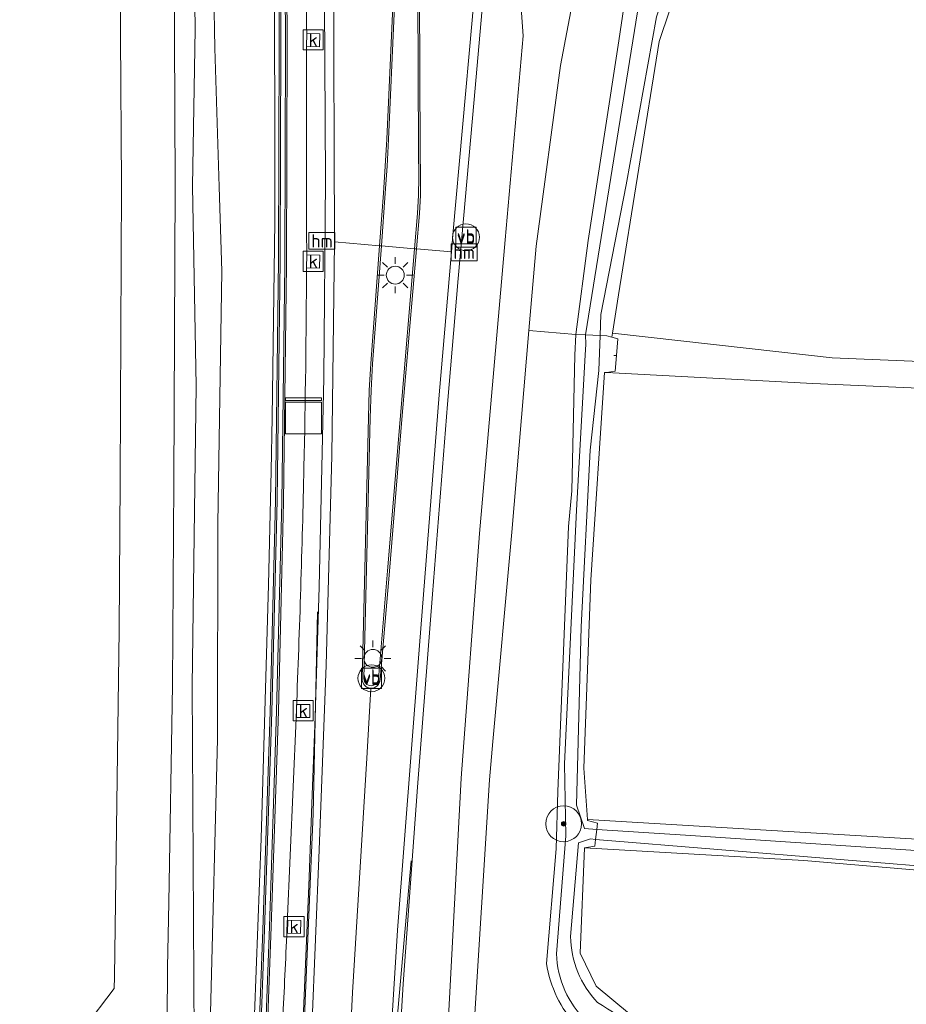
# Model space of a CAD drawing. Extents: x 168026 to 168874, y 448609 to 449769.
# Tile 27 of 39: x 168216 to 168315, y 449349 to 449459. Entities that reach past the tile are written whole.
import ezdxf
from ezdxf.enums import TextEntityAlignment as Align

# ---------------------------------------------------------------- set-up
doc = ezdxf.new("R2010")
doc.units = 0
doc.layers.get('0').update_dxf_attribs({"color": 252, "lineweight": 5})
for name, color, linetype, lineweight in [('B-WE-BV-GELEIDECONSTRUCTIE-G', 252, 'Continuous', 5), ('B-WE-BV-GELEIDECONSTRUCTIE-GV', 252, 'Continuous', 5), ('B-WE-GK-BESCHOEIING-G', 252, 'GK-BESCHOEIING', 5), ('B-WE-GR-BEPLANTING_CULTUUR_BOSPLANTSOEN-GV', 252, 'Continuous', 5), ('B-WE-GR-GROENVOORZIENING-GV', 252, 'Continuous', 5), ('B-WE-IE-MEUBILAIR_WEGMEUBILAIR-S', 252, 'Continuous', 5), ('B-WE-IE-TERREINAFSCHEIDING_KUNSTMATIG_MUUR-GV', 252, 'Continuous', 5), ('B-WE-KL-ET_LS_OV_LICHTMAST-S', 252, 'Continuous', 5), ('B-WE-OG-TERREIN_CULTUURSCHEIDING-GV', 252, 'Continuous', 5), ('B-WE-OG-TERREIN_ERF-GV', 252, 'Continuous', 5), ('B-WE-OG-WATER_SLOOT-GV', 252, 'Continuous', 5), ('B-WE-RI-GWA_KOLK-S', 252, 'Continuous', 5), ('B-WE-VH-VERHARDING_GESLOTEN-GV', 252, 'Continuous', 5), ('B-WE-VH-VERHARDING_OPEN-GV', 252, 'Continuous', 5), ('B-WE-VW-HECTOMETRERING-S', 252, 'Continuous', 5), ('B-WE-VW-VERKEERSTEKEN_BORD-S', 252, 'Continuous', 5), ('B-WE-VW-VERKEERSTEKEN_DRAAGCONSTRUCTIE-S', 252, 'Continuous', 5), ('vervallen-WE-GR-BOOM-S', 252, 'Continuous', 5), ('vervallen-WE-GR-BOUWLAND-GV', 252, 'Continuous', 5), ('vervallen-WE-GR-GROENVOORZIENING-GV', 252, 'Continuous', 5), ('vervallen-WE-KW-KUNSTWERK_DUIKER-G', 252, 'Continuous', 5), ('vervallen-WE-OG-TERREIN_CULTUURSCHEIDING-GV', 252, 'Continuous', 5), ('vervallen-WE-OG-WATER_SLOOT-GV', 252, 'Continuous', 5)]:
    doc.layers.add(name, color=color, linetype=linetype, lineweight=lineweight)
doc.styles.add('NLCS-ISO', font='NLCS-ISO.ttf')
doc.linetypes.add('GK-BESCHOEIING', pattern='A,30,-5,[1,NLCS.SHX,S=1,R=0,X=0,Y=0],-5', length=40)

# ---------------------------------------------------------------- blocks, each defined once
blk = doc.blocks.new('SIE-WEG_VERKEERSBORD-SO')
at = {"color": 0, "linetype": 'ByBlock', "lineweight": 18}
blk.add_lwpolyline([(-1.125, -1.125), (1.125, -1.125), (1.125, 1.125), (-1.125, 1.125)], close=True, dxfattribs=at)
at = {"color": 0, "linetype": 'ByBlock', "lineweight": 18, "style": 'NLCS-ISO'}
blk.add_text('vb', height=1.5, dxfattribs=at).set_placement((0, 0), align=Align.MIDDLE_CENTER)
blk = doc.blocks.new('SKL-DATA_KAST-SO')
at = {"color": 0, "linetype": 'ByBlock', "lineweight": 18}
for points in [[(-2, 2), (2, 2), (2, 1.68), (-2, 1.68)], [(-2, 1.52), (2, 1.52), (2, -2), (-2, -2)]]:
    blk.add_lwpolyline(points, close=True, dxfattribs=at)
blk = doc.blocks.new('SKL-ET_OV_LICHTMAST-SO')
at = {"color": 0, "linetype": 'ByBlock', "lineweight": 18}
for points in [[(-1.41, 1.41), (-0.88, 0.88)], [(0, 2), (0, 1.25)], [(0.88, 0.88), (1.41, 1.41)], [(-1.25, 0), (-2, 0)], [(2, 0), (1.25, 0)], [(-1.41, -1.41), (-0.88, -0.88)], [(0.88, -0.88), (1.41, -1.41)], [(0, -1.25), (0, -2)]]:
    blk.add_lwpolyline(points, dxfattribs=at)
blk.add_circle((0, 0), 1, dxfattribs=at)
blk = doc.blocks.new('SIE-WEG_PAAL_HECTOMETERPAAL-SO')
at = {"color": 0, "linetype": 'ByBlock', "lineweight": 18}
blk.add_lwpolyline([(-1.44375, -0.94375), (1.44375, -0.94375), (1.44375, 0.94375), (-1.44375, 0.94375)], close=True, dxfattribs=at)
at = {"color": 0, "linetype": 'ByBlock', "lineweight": 18, "style": 'NLCS-ISO'}
blk.add_text('hm', height=1.5, dxfattribs=at).set_placement((0, 0), align=Align.MIDDLE_CENTER)
blk = doc.blocks.new('SIE-WEG_PAAL_VERKEERSBORD-SO')
at = {"color": 0, "linetype": 'ByBlock', "lineweight": 18}
blk.add_circle((0, 0), 1.5, dxfattribs=at)
at = {"color": 0, "linetype": 'ByBlock', "lineweight": 18, "style": 'NLCS-ISO'}
blk.add_text('vb', height=1.5, dxfattribs=at).set_placement((0, 0.13), align=Align.MIDDLE_CENTER)
blk = doc.blocks.new('SRI-KOLK-SO')
at = {"color": 0, "linetype": 'ByBlock', "lineweight": 18}
blk.add_lwpolyline([(-1.125, -1.125), (1.125, -1.125), (1.125, 1.125), (-1.125, 1.125)], close=True, dxfattribs=at)
at = {"color": 0, "linetype": 'ByBlock', "lineweight": 18, "style": 'NLCS-ISO'}
blk.add_text('k', height=1.5, dxfattribs=at).set_placement((0, 0), align=Align.MIDDLE_CENTER)
blk = doc.blocks.new('SGR-BOOM_01-SO')
at = {"linetype": 'ByBlock', "lineweight": 18}
h = blk.add_hatch(color=0, dxfattribs=at)
h.dxf.hatch_style = 1
edge = h.paths.add_edge_path()
edge.add_arc((0, 0), 0.25, 0, 360)
at = {"color": 0, "linetype": 'ByBlock', "lineweight": 18}
for radius in [2, 0.25]:
    blk.add_circle((0, 0), radius, dxfattribs=at)

msp = doc.modelspace()

# ---------------------------------------------------------------- linework, layer by layer
at = {"layer": 'B-WE-BV-GELEIDECONSTRUCTIE-G', "flags": 128}
for points in [[(168244.66, 449283.707), (168246.073, 449303.803), (168246.685, 449315.683), (168246.772, 449317.602), (168246.883, 449320.051), (168247.159, 449326.15), (168247.271, 449328.621), (168247.356, 449330.497), (168248.347, 449353.075), (168249.096, 449370.458), (168249.545, 449392.938)], [(168254.555, 449251.719), (168254.905, 449275.356), (168255.824, 449296.674), (168256.749, 449315.284), (168256.831, 449317.159), (168256.94, 449319.634), (168257.209, 449325.739), (168257.318, 449328.235), (168257.4, 449330.092), (168258.377, 449347.207), (168260.008, 449365.199)]]:
    msp.add_lwpolyline(points, dxfattribs=at)
at = {"layer": 'B-WE-BV-GELEIDECONSTRUCTIE-GV', "flags": 128}
msp.add_lwpolyline([(168265.504, 449533.385), (168265.304, 449533.397), (168265.022, 449529.249), (168263.392, 449508.323), (168260.987, 449477.443), (168260.75, 449473.94), (168260.691, 449470.414), (168260.806, 449444.347), (168260.828, 449441.335), (168260.821, 449439.349), (168260.713, 449437.33), (168260.377, 449433.395), (168260.577, 449433.379), (168260.912, 449437.313), (168261.021, 449439.343), (168261.028, 449441.334), (168261.006, 449444.348), (168260.891, 449470.411), (168260.95, 449473.932), (168261.187, 449477.429), (168263.591, 449508.307), (168265.221, 449529.233)], close=True, dxfattribs=at)
for points in [[(168258.545, 449489.377), (168258.533, 449488.103), (168258.46, 449482.651), (168258.366, 449476.739), (168258.01, 449462.181), (168257.912, 449459.611), (168257.278, 449445.584), (168257.109, 449442.589), (168256.911, 449439.594), (168256.476, 449433.726), (168256.675, 449433.709), (168257.111, 449439.581), (168257.309, 449442.577), (168257.478, 449445.573), (168258.112, 449459.602), (168258.566, 449476.734), (168258.66, 449482.648)], [(168254.732, 449385.484), (168255.427, 449414.569), (168255.522, 449417.582), (168255.702, 449420.578), (168256.675, 449433.709), (168256.476, 449433.726), (168255.502, 449420.59), (168255.322, 449417.591), (168255.227, 449414.574), (168254.532, 449385.489)], [(168260.577, 449433.379), (168260.377, 449433.395), (168258.757, 449414.373), (168257.362, 449397.495), (168256.348, 449385.484)], [(168256.541, 449385.389), (168257.561, 449397.478), (168258.956, 449414.356), (168260.577, 449433.379)]]:
    msp.add_lwpolyline(points, dxfattribs=at)
at = {"layer": 'B-WE-BV-GELEIDECONSTRUCTIE-GV'}
for points in [[(168254.532, 449385.489, 0.4136193), (168255.486, 449384.434)], [(168256.348, 449385.484, -0.950495), (168254.732, 449385.484)], [(168255.486, 449384.434, 0.4148887), (168256.541, 449385.389)]]:
    msp.add_lwpolyline(points, format="xyb", dxfattribs=at)
at = {"layer": 'B-WE-GK-BESCHOEIING-G', "flags": 128}
for points in [[(168226.893, 449500), (168227.32, 449490.2), (168227.63, 449473.68), (168227.64, 449457.14), (168227.74, 449440.51), (168227.58, 449407.53), (168227.47, 449390.95), (168226.96, 449352.29), (168226.93, 449350.99), (168220.17, 449342.09), (168190.7, 449343.43), (168158.7, 449344.92)], [(168233.627, 449457.145), (168233.6, 449472.997)], [(168233.721, 449440.42), (168233.627, 449457.145)], [(168233.57, 449407.336), (168233.721, 449440.42)], [(168233.426, 449384.779), (168233.57, 449407.336)], [(168233.005, 449360.58), (168233.426, 449384.779)], [(168232.879, 449353.33), (168233.005, 449360.58)], [(168232.802, 449341.542), (168232.879, 449353.33)]]:
    msp.add_lwpolyline(points, dxfattribs=at)
at = {"layer": 'B-WE-GR-BEPLANTING_CULTUUR_BOSPLANTSOEN-GV', "flags": 128}
for points in [[(168237.478, 449492.754), (168238.127, 449455.721), (168238.606, 449440.302), (168238.899, 449430.887), (168238.468, 449402.76), (168238.415, 449378.766), (168237.92, 449358.412), (168237.29, 449333.818)], [(168242.555, 449348.103), (168243.279, 449367.685), (168244.112, 449395.936), (168244.398, 449408.651), (168244.503, 449414.578), (168244.816, 449436.429), (168244.819, 449436.704), (168244.827, 449443.996), (168244.769, 449461.517)]]:
    msp.add_lwpolyline(points, dxfattribs=at)
at = {"layer": 'B-WE-GR-GROENVOORZIENING-GV', "flags": 128}
for points in [[(168281.953, 449595.851), (168281.367, 449589.803), (168281.347, 449589.593), (168281.318, 449589.296), (168281.285, 449588.959), (168281.084, 449586.88), (168281.042, 449586.452), (168280.332, 449579.127), (168279.078, 449567.911), (168277.337, 449556.839), (168275.627, 449547.246), (168274.032, 449537.21), (168273.712, 449535.197), (168273.447, 449532.935), (168272.18, 449522.13), (168269.603, 449491.753), (168268.35, 449477.136), (168266.781, 449458.839), (168264.636, 449434.934), (168264.476, 449433.048), (168263.126, 449417.115), (168260.77, 449387.309), (168258.472, 449357.487), (168256.998, 449333.597)], [(168292.398, 449584.357), (168287.726, 449582.31), (168282.702, 449554.026), (168278.843, 449532.389), (168276.378, 449502.072), (168274.281, 449476.353), (168274.816, 449474.522), (168274.091, 449470.412), (168272.003, 449463.327), (168272.454, 449457.123), (168270.459, 449434.369), (168267.595, 449401.68), (168265.567, 449374.433), (168263.227, 449330.273), (168265.114, 449329.107), (168267.196, 449328.53), (168277.605, 449328.02), (168277.669, 449329.47), (168267.845, 449329.999), (168266.27, 449330.717), (168266.024, 449331.552), (168268.715, 449374.239), (168269.096, 449378.482)], [(168258.605, 449343.411), (168259.104, 449351.494), (168260.702, 449373.408), (168262.375, 449394.929), (168264.048, 449416.084), (168265.229, 449430.086), (168266.993, 449450.017), (168268.187, 449463.526), (168270.154, 449486.47), (168272.227, 449510.849), (168273.289, 449523.002), (168274.288, 449531.519), (168274.703, 449535.06), (168274.994, 449536.895), (168276.687, 449536.717), (168277.382, 449541.137), (168279.18, 449550.847)], [(168248.515, 449533.341), (168246.627, 449533.469), (168246.486, 449530.609), (168246.094, 449506.006), (168246.029, 449480.615), (168246.178, 449456.443), (168246.101, 449431.625), (168245.783, 449405.161), (168245.212, 449381.89), (168244.404, 449357.873), (168243.359, 449329.791), (168244.773, 449329.75)], [(168244.773, 449329.75), (168246.093, 449329.695), (168246.139, 449330.618), (168246.873, 449330.589), (168248.006, 449348.452), (168248.581, 449362.407), (168248.987, 449372.568), (168249.309, 449381.303), (168249.748, 449395.711), (168250.265, 449419.005), (168250.441, 449441.049), (168250.355, 449460.843), (168250.28, 449487.245), (168250.381, 449498.949), (168250.688, 449524.89), (168250.849, 449531.216), (168250.915, 449533.177), (168248.515, 449533.341)], [(168251.909, 449533.11), (168250.915, 449533.177), (168250.849, 449531.216), (168250.688, 449524.89), (168250.381, 449498.949), (168250.28, 449487.245), (168250.355, 449460.843), (168250.441, 449441.049), (168250.265, 449419.005), (168249.748, 449395.711), (168249.309, 449381.303), (168248.987, 449372.568), (168248.581, 449362.407), (168248.006, 449348.452), (168246.873, 449330.589), (168246.822, 449328.645), (168247.271, 449328.621), (168247.43, 449328.613), (168247.324, 449326.143)], [(168248.928, 449346.537), (168249.747, 449366.419), (168250.131, 449376.216), (168250.509, 449387.003), (168251.149, 449410.305), (168251.468, 449434.15), (168251.47, 449434.291), (168251.337, 449465.004), (168251.277, 449488.542), (168251.558, 449516.656)], [(168257.912, 449459.611), (168257.278, 449445.584), (168257.109, 449442.589), (168256.911, 449439.594), (168256.476, 449433.726), (168256.675, 449433.709), (168260.377, 449433.395), (168260.577, 449433.379), (168260.912, 449437.313), (168261.021, 449439.343), (168261.028, 449441.334), (168261.006, 449444.348), (168260.891, 449470.411)], [(168268.187, 449463.526), (168266.993, 449450.017), (168265.229, 449430.086), (168264.048, 449416.084), (168262.375, 449394.929), (168260.702, 449373.408), (168259.104, 449351.494), (168258.605, 449343.411)], [(168263.227, 449330.273), (168265.567, 449374.433), (168267.595, 449401.68), (168270.459, 449434.369), (168272.454, 449457.123), (168272.003, 449463.327)], [(168248.36, 449457.371), (168249.81, 449457.342), (168249.781, 449455.893), (168248.331, 449455.922), (168248.334, 449446.83)], [(168248.334, 449446.83), (168248.331, 449455.922), (168248.36, 449457.371)], [(168256.476, 449433.726), (168255.502, 449420.59), (168255.322, 449417.591), (168255.227, 449414.574), (168254.532, 449385.489)], [(168256.541, 449385.389), (168257.561, 449397.478), (168258.956, 449414.356), (168260.577, 449433.379), (168260.377, 449433.395), (168256.675, 449433.709), (168256.476, 449433.726)], [(168248.368, 449432.695), (168249.817, 449432.671), (168249.793, 449431.221), (168248.343, 449431.245)], [(168248.343, 449431.245), (168248.368, 449432.695)], [(168247.216, 449382.114), (168247.174, 449381.101), (168246.19, 449358.149)], [(168246.19, 449358.149), (168247.174, 449381.101), (168247.216, 449382.114)], [(168269.096, 449378.482), (168268.715, 449374.239), (168266.024, 449331.552), (168266.27, 449330.717), (168267.845, 449329.999), (168277.669, 449329.47), (168277.741, 449331.018)]]:
    msp.add_lwpolyline(points, dxfattribs=at)
at = {"layer": 'B-WE-GR-GROENVOORZIENING-GV'}
for points in [[(168248.299, 449468.439, 0.0031622), (168248.36, 449457.371)], [(168248.36, 449457.371, -0.0031622), (168248.299, 449468.439)], [(168248.334, 449446.83, 0.0026885), (168248.368, 449432.695)], [(168248.368, 449432.695, -0.0026885), (168248.334, 449446.83)], [(168248.343, 449431.245, -0.0041927), (168248.056, 449409.064)], [(168248.056, 449409.064, 0.0041927), (168248.343, 449431.245)], [(168248.056, 449409.064, -0.004453), (168247.216, 449382.114)], [(168247.216, 449382.114, 0.004453), (168248.056, 449409.064)], [(168254.532, 449385.489, 0.4136193), (168255.486, 449384.434)], [(168255.486, 449384.434, 0.4148887), (168256.541, 449385.389)], [(168246.19, 449358.149, -0.0017755), (168245.72, 449348.033)], [(168245.72, 449348.033, 0.0017755), (168246.19, 449358.149)]]:
    msp.add_lwpolyline(points, format="xyb", dxfattribs=at)
at = {"layer": 'B-WE-GR-GROENVOORZIENING-GV', "flags": 128}
for points in [[(168248.692, 449382.625), (168248.692, 449381.175), (168247.242, 449381.175), (168247.242, 449382.625)], [(168247.693, 449358.555), (168247.657, 449357.105), (168246.207, 449357.141), (168246.243, 449358.591)]]:
    msp.add_lwpolyline(points, close=True, dxfattribs=at)
at = {"layer": 'B-WE-IE-TERREINAFSCHEIDING_KUNSTMATIG_MUUR-GV', "flags": 128}
for points in [[(168254.236, 449597.068), (168253.608, 449591.004), (168253.591, 449590.839), (168253.561, 449590.546), (168253.527, 449590.232), (168253.311, 449588.133), (168253.266, 449587.706), (168252.845, 449583.636), (168250.49, 449583.682), (168250.504, 449583.83), (168249.606, 449583.967), (168249.426, 449582.28), (168246.862, 449556.112), (168245.59, 449530.365), (168245.191, 449505.894), (168245.166, 449481.077), (168245.294, 449456.528), (168245.213, 449432.137), (168244.887, 449405.355), (168244.277, 449381.805), (168243.471, 449357.528), (168242.406, 449328.771)], [(168243.359, 449329.791), (168244.404, 449357.873), (168245.212, 449381.89), (168245.783, 449405.161), (168246.101, 449431.625), (168246.178, 449456.443), (168246.029, 449480.615)]]:
    msp.add_lwpolyline(points, dxfattribs=at)
for points in [[(168247.541, 449555.916), (168246.297, 449530.615), (168245.905, 449506.008), (168245.84, 449480.615), (168245.989, 449456.443), (168245.912, 449431.626), (168245.594, 449405.163), (168245.012, 449381.897), (168244.204, 449357.88), (168243.126, 449328.917), (168242.611, 449328.912), (168243.671, 449357.521), (168244.477, 449381.798), (168245.087, 449405.351), (168245.413, 449432.135), (168245.494, 449456.528), (168245.366, 449481.077), (168245.391, 449505.892), (168245.79, 449530.358), (168247.062, 449556.097), (168249.625, 449582.261), (168249.79, 449583.803), (168250.304, 449583.724)], [(168249.79, 449583.803), (168249.625, 449582.261), (168247.062, 449556.097), (168245.79, 449530.358), (168245.391, 449505.892), (168245.366, 449481.077), (168245.494, 449456.528), (168245.413, 449432.135), (168245.087, 449405.351), (168244.477, 449381.798), (168243.671, 449357.521), (168242.611, 449328.912), (168243.126, 449328.917), (168244.204, 449357.88), (168245.012, 449381.897), (168245.594, 449405.163), (168245.912, 449431.626), (168245.989, 449456.443), (168245.84, 449480.615), (168245.905, 449506.008), (168246.297, 449530.615), (168247.541, 449555.916), (168250.304, 449583.724)]]:
    msp.add_lwpolyline(points, close=True, dxfattribs=at)
at = {"layer": 'B-WE-OG-TERREIN_CULTUURSCHEIDING-GV', "flags": 128}
for points in [[(168237.29, 449333.818), (168237.92, 449358.412), (168238.415, 449378.766), (168238.468, 449402.76), (168238.899, 449430.887), (168238.606, 449440.302), (168238.127, 449455.721), (168237.478, 449492.754), (168237.569, 449522.05), (168237.775, 449530.618), (168238.223, 449549.256), (168239.798, 449573.11), (168241.439, 449587.429), (168235.582, 449585.153), (168232.492, 449580.563), (168232.577, 449572.724), (168232.725, 449563.621), (168233.704, 449536.92)], [(168233.704, 449536.92), (168234.254, 449529.901), (168234.843, 449508.455), (168236.061, 449484.975), (168235.679, 449476.962), (168235.939, 449457.843), (168235.66, 449440.348), (168236.05, 449418.109), (168235.616, 449384.684), (168235.817, 449345.494)], [(168242.406, 449328.771), (168243.471, 449357.528), (168244.277, 449381.805), (168244.887, 449405.355), (168245.213, 449432.137), (168245.294, 449456.528), (168245.166, 449481.077)], [(168244.769, 449461.517), (168244.827, 449443.996), (168244.819, 449436.704), (168244.816, 449436.429), (168244.503, 449414.578), (168244.398, 449408.651), (168244.112, 449395.936), (168243.279, 449367.685), (168242.555, 449348.103)]]:
    msp.add_lwpolyline(points, dxfattribs=at)
at = {"layer": 'B-WE-OG-TERREIN_ERF-GV', "flags": 128}
msp.add_lwpolyline([(168026.115, 449351.089), (168037.48, 449350.57), (168075.97, 449348.77), (168094.45, 449347.88), (168112.95, 449347.03), (168131.54, 449346.15), (168150.22, 449345.3), (168158.7, 449344.92), (168190.7, 449343.43), (168220.17, 449342.09), (168226.93, 449350.99), (168226.96, 449352.29), (168227.47, 449390.95), (168227.58, 449407.53), (168227.74, 449440.51), (168227.64, 449457.14), (168227.63, 449473.68), (168227.32, 449490.2), (168226.893, 449500), (168225.87, 449523.25), (168224.01, 449556.63), (168223.24, 449569.66)], dxfattribs=at)
at = {"layer": 'B-WE-OG-WATER_SLOOT-GV', "flags": 128}
for points in [[(168232.802, 449341.542), (168232.879, 449353.33), (168233.005, 449360.58), (168233.426, 449384.779), (168233.57, 449407.336), (168233.721, 449440.42), (168233.627, 449457.145), (168233.6, 449472.997), (168233.278, 449490.353), (168232.473, 449509.157), (168231.288, 449534.365), (168230.978, 449539.941), (168229.677, 449561.653), (168229.735, 449562.591), (168230.391, 449573.236), (168230.821, 449579.911), (168230.847, 449580.317), (168230.721, 449580.363), (168230.724, 449580.891), (168230.725, 449581.099), (168229.219, 449581.168), (168229.152, 449581.171), (168222.729, 449581.496), (168209.851, 449582.147)], [(168223.24, 449569.66), (168224.01, 449556.63), (168225.87, 449523.25), (168226.893, 449500), (168227.32, 449490.2), (168227.63, 449473.68), (168227.64, 449457.14), (168227.74, 449440.51), (168227.58, 449407.53), (168227.47, 449390.95), (168226.96, 449352.29), (168226.93, 449350.99), (168220.17, 449342.09), (168190.7, 449343.43), (168158.7, 449344.92), (168150.22, 449345.3), (168131.54, 449346.15), (168112.95, 449347.03), (168094.45, 449347.88), (168075.97, 449348.77), (168037.48, 449350.57), (168026.115, 449351.089)], [(168235.817, 449345.494), (168235.616, 449384.684), (168236.05, 449418.109), (168235.66, 449440.348), (168235.939, 449457.843), (168235.679, 449476.962)], [(168233.6, 449472.997), (168233.627, 449457.145)], [(168233.627, 449457.145), (168233.721, 449440.42), (168233.57, 449407.336), (168233.426, 449384.779), (168233.005, 449360.58), (168232.879, 449353.33), (168232.802, 449341.542), (168231.269, 449338.969), (168229.193, 449336.884), (168226.719, 449335.291), (168220.012, 449335.561), (168196.213, 449336.439), (168182.22, 449337.155), (168182.179, 449336.286), (168205.396, 449335.288), (168228.436, 449334.029)]]:
    msp.add_lwpolyline(points, dxfattribs=at)
at = {"layer": 'B-WE-VH-VERHARDING_GESLOTEN-GV', "flags": 128}
for points in [[(168251.558, 449516.656), (168251.277, 449488.542), (168251.337, 449465.004), (168251.47, 449434.291), (168251.468, 449434.15), (168256.476, 449433.726), (168256.911, 449439.594), (168257.109, 449442.589), (168257.278, 449445.584), (168257.912, 449459.611), (168258.01, 449462.181), (168258.366, 449476.739), (168258.46, 449482.651), (168258.533, 449488.103), (168254.691, 449488.084), (168255.259, 449523.656), (168255.56, 449533.949), (168251.943, 449534.154), (168251.909, 449533.11)], [(168254.532, 449385.489), (168255.227, 449414.574), (168255.322, 449417.591), (168255.502, 449420.59), (168256.476, 449433.726), (168251.468, 449434.15), (168251.149, 449410.305), (168250.509, 449387.003), (168250.131, 449376.216), (168249.747, 449366.419), (168248.928, 449346.537), (168248.404, 449333.955), (168252.643, 449333.778), (168253.449, 449350.538), (168255.054, 449376.642), (168255.486, 449384.434)], [(168256.998, 449333.597), (168258.472, 449357.487), (168260.77, 449387.309), (168263.126, 449417.115), (168264.476, 449433.048), (168260.577, 449433.379), (168258.956, 449414.356), (168257.561, 449397.478), (168256.541, 449385.389)], [(168255.486, 449384.434), (168255.054, 449376.642), (168253.449, 449350.538), (168252.643, 449333.778), (168256.998, 449333.597)]]:
    msp.add_lwpolyline(points, dxfattribs=at)
msp.add_lwpolyline([(168260.577, 449433.379), (168264.476, 449433.048), (168264.636, 449434.934), (168266.781, 449458.839), (168268.35, 449477.136), (168264.633, 449477.386), (168269.488, 449533.159), (168265.504, 449533.385), (168265.221, 449529.233), (168263.591, 449508.307), (168261.187, 449477.429), (168260.95, 449473.932), (168260.891, 449470.411), (168261.006, 449444.348), (168261.028, 449441.334), (168261.021, 449439.343), (168260.912, 449437.313)], close=True, dxfattribs=at)
at = {"layer": 'B-WE-VH-VERHARDING_GESLOTEN-GV'}
for points in [[(168255.486, 449384.434, -0.4136193), (168254.532, 449385.489)], [(168256.541, 449385.389, -0.4148887), (168255.486, 449384.434)]]:
    msp.add_lwpolyline(points, format="xyb", dxfattribs=at)
at = {"layer": 'B-WE-VH-VERHARDING_OPEN-GV', "flags": 128}
for points in [[(168248.36, 449457.371), (168248.331, 449455.922), (168249.781, 449455.893), (168249.81, 449457.342)], [(168248.343, 449431.245), (168249.793, 449431.221), (168249.817, 449432.671), (168248.368, 449432.695)], [(168247.242, 449381.175), (168248.692, 449381.175), (168248.692, 449382.625), (168247.242, 449382.625)], [(168246.207, 449357.141), (168247.657, 449357.105), (168247.693, 449358.555), (168246.243, 449358.591)]]:
    msp.add_lwpolyline(points, close=True, dxfattribs=at)
at = {"layer": 'vervallen-WE-GR-BOUWLAND-GV', "flags": 128}
for points in [[(168288.78, 449460.019), (168287.601, 449456.464), (168283.091, 449428.272), (168282.407, 449423.995), (168297.633, 449422.278), (168306.869, 449421.237), (168326.425, 449420.404), (168367.058, 449418.672), (168485.765, 449412.877), (168486.175, 449417.896), (168487.716, 449418.217), (168488.034, 449422.583), (168486.571, 449422.731), (168490.089, 449465.791), (168392.642, 449470.197), (168379.168, 449471.438)], [(168505.728, 449409.503), (168304.72, 449418.39), (168281.734, 449419.613), (168281.535, 449419.588), (168279.992, 449396.508), (168279.214, 449375.516), (168279.625, 449369.827), (168405.233, 449362.296)], [(168331.643, 449362.859), (168303.717, 449365.259), (168279.302, 449366.671), (168278.794, 449354.933), (168280.575, 449351.244), (168288.248, 449344.894)]]:
    msp.add_lwpolyline(points, dxfattribs=at)
at = {"layer": 'vervallen-WE-GR-GROENVOORZIENING-GV', "flags": 128}
for points in [[(168269.096, 449378.482), (168271.194, 449401.825), (168273.1, 449424.282), (168273.896, 449433.66), (168276.633, 449453.816), (168280.478, 449474.149), (168283.371, 449504.699), (168286.731, 449529.899), (168286.964, 449531.643), (168296.294, 449585.736)], [(168273.1, 449424.282), (168271.194, 449401.825), (168269.096, 449378.482)], [(168275.049, 449353.778), (168276.128, 449366.537), (168276.326, 449372.936), (168277.515, 449402.432), (168277.892, 449406.407), (168278.228, 449421.537), (168278.329, 449423.838), (168273.1, 449424.282)]]:
    msp.add_lwpolyline(points, dxfattribs=at)
at = {"layer": 'vervallen-WE-GR-GROENVOORZIENING-GV'}
msp.add_lwpolyline([(168278.438, 449346.802, -0.1512031), (168275.049, 449353.778)], format="xyb", dxfattribs=at)
at = {"layer": 'vervallen-WE-KW-KUNSTWERK_DUIKER-G', "flags": 128}
msp.add_lwpolyline([(168282.847, 449421.487), (168282.561, 449421.505)], dxfattribs=at)
at = {"layer": 'vervallen-WE-OG-TERREIN_CULTUURSCHEIDING-GV', "flags": 128}
msp.add_lwpolyline([(168278.329, 449423.838), (168279.681, 449434.295), (168283.109, 449456.541), (168286.049, 449476.325), (168288.66, 449506.531), (168291.198, 449529.752), (168286.731, 449529.899), (168283.371, 449504.699), (168280.478, 449474.149), (168276.633, 449453.816), (168273.896, 449433.66), (168273.1, 449424.282)], close=True, dxfattribs=at)
at = {"layer": 'vervallen-WE-OG-WATER_SLOOT-GV', "flags": 128}
for points in [[(168291.198, 449529.752), (168288.66, 449506.531), (168286.049, 449476.325), (168283.109, 449456.541), (168279.681, 449434.295), (168278.329, 449423.838), (168279.412, 449423.79), (168285.879, 449464.214), (168289.406, 449499.988), (168292.86, 449529.215), (168293.033, 449529.691)], [(168279.412, 449423.79), (168281.022, 449423.72), (168281.102, 449426.07), (168283.939, 449440.527), (168287.322, 449459.241), (168288.781, 449463.839), (168292.314, 449499.673), (168294.295, 449516.438), (168295.095, 449525.683), (168295.886, 449528.183), (168296.466, 449528.639), (168297.612, 449529.541), (168293.033, 449529.691), (168292.86, 449529.215), (168289.406, 449499.988), (168285.879, 449464.214)], [(168279.306, 449368.79), (168280.647, 449368.703), (168280.73, 449369.412), (168279.635, 449369.689), (168279.625, 449369.827), (168279.214, 449375.516), (168279.992, 449396.508), (168281.535, 449419.588), (168281.734, 449419.613), (168282.708, 449419.737), (168282.847, 449421.487), (168282.996, 449423.361), (168282.334, 449423.54), (168281.794, 449423.686), (168281.022, 449423.72), (168280.888, 449419.81), (168279.934, 449410.971), (168278.929, 449391.29), (168278.391, 449371.413)], [(168282.407, 449423.995), (168282.334, 449423.54), (168282.996, 449423.361), (168282.847, 449421.487), (168282.708, 449419.737), (168281.734, 449419.613), (168304.72, 449418.39), (168505.728, 449409.503), (168509.448, 449409.362), (168565.854, 449407.108), (168584.714, 449406.017), (168585.301, 449408.197), (168488.56, 449412.41), (168488.965, 449417.375), (168487.716, 449418.217), (168486.175, 449417.896), (168485.765, 449412.877), (168367.058, 449418.672), (168326.425, 449420.404), (168306.869, 449421.237), (168297.633, 449422.278)]]:
    msp.add_lwpolyline(points, close=True, dxfattribs=at)
for points in [[(168300.866, 449529.434), (168297.612, 449529.541), (168296.466, 449528.639), (168295.886, 449528.183), (168295.095, 449525.683), (168294.295, 449516.438), (168292.314, 449499.673), (168288.781, 449463.839), (168287.322, 449459.241), (168283.939, 449440.527), (168281.102, 449426.07), (168281.022, 449423.72), (168281.794, 449423.686), (168282.334, 449423.54), (168282.407, 449423.995), (168283.091, 449428.272), (168287.601, 449456.464), (168288.78, 449460.019)], [(168276.162, 449354.864), (168277.227, 449367.982), (168277.072, 449376.004), (168278.41, 449404.258), (168279.365, 449421.527), (168279.421, 449422.761), (168279.412, 449423.79), (168278.329, 449423.838), (168278.228, 449421.537), (168277.892, 449406.407), (168277.515, 449402.432), (168276.326, 449372.936), (168276.128, 449366.537), (168275.049, 449353.778)], [(168280.516, 449367.593), (168280.647, 449368.703), (168279.306, 449368.79), (168278.391, 449371.413), (168278.929, 449391.29), (168279.934, 449410.971), (168280.888, 449419.81), (168281.022, 449423.72), (168279.412, 449423.79), (168279.421, 449422.761), (168279.365, 449421.527), (168278.41, 449404.258), (168277.072, 449376.004), (168277.227, 449367.982), (168276.162, 449354.864)], [(168468.849, 449359.809), (168459.669, 449360.223), (168434.439, 449361.393), (168405.233, 449362.296), (168279.625, 449369.827), (168279.635, 449369.689), (168280.73, 449369.412), (168280.647, 449368.703), (168290.525, 449368.065), (168337.93, 449364.909), (168383.28, 449362.698), (168424.782, 449361.124)], [(168467.149, 449358.815), (168450.57, 449359.578), (168424.782, 449361.124), (168383.28, 449362.698), (168337.93, 449364.909), (168290.525, 449368.065), (168280.647, 449368.703), (168280.516, 449367.593), (168321.366, 449364.237), (168353.406, 449362.384), (168390.663, 449361.23), (168447.442, 449358.539), (168467.118, 449357.99)], [(168278.794, 449354.933), (168279.302, 449366.671), (168280.427, 449366.833), (168280.516, 449367.593), (168279.954, 449367.639), (168278.614, 449367.201), (168277.737, 449356.782)], [(168277.737, 449356.782), (168278.614, 449367.201), (168279.954, 449367.639), (168280.516, 449367.593)], [(168467.118, 449357.99), (168447.442, 449358.539), (168390.663, 449361.23), (168353.406, 449362.384), (168321.366, 449364.237), (168280.516, 449367.593), (168280.427, 449366.833), (168279.302, 449366.671), (168303.717, 449365.259)], [(168303.717, 449365.259), (168331.643, 449362.859), (168374.077, 449361.188), (168385.414, 449360.532), (168468.598, 449356.616)], [(168295.655, 449333.623), (168295.656, 449333.649), (168293.672, 449339.205), (168288.248, 449344.894), (168280.575, 449351.244), (168278.794, 449354.933)]]:
    msp.add_lwpolyline(points, dxfattribs=at)
at = {"layer": 'vervallen-WE-OG-WATER_SLOOT-GV'}
for points in [[(168277.737, 449356.782, 0.1907286), (168280.743, 449349.436)], [(168280.743, 449349.436, -0.1907286), (168277.737, 449356.782)], [(168279.541, 449347.314, -0.19516), (168276.162, 449354.864)], [(168276.162, 449354.864, 0.19516), (168279.541, 449347.314)], [(168275.049, 449353.778, 0.1512031), (168278.438, 449346.802)], [(168280.743, 449349.436, -0.0507301), (168289.181, 449343.077)], [(168289.181, 449343.077, 0.0507301), (168280.743, 449349.436)]]:
    msp.add_lwpolyline(points, format="xyb", dxfattribs=at)

# ---------------------------------------------------------------- block references
at = {"layer": 'B-WE-IE-MEUBILAIR_WEGMEUBILAIR-S'}
msp.add_blockref('SKL-DATA_KAST-SO', (168248.009, 449414.79), dxfattribs=at)
at = {"layer": 'B-WE-KL-ET_LS_OV_LICHTMAST-S'}
for p in [(168258.223, 449430.448), (168255.724, 449387.762)]:
    msp.add_blockref('SKL-ET_OV_LICHTMAST-SO', p, dxfattribs=at)
at = {"layer": 'B-WE-RI-GWA_KOLK-S'}
for p in [(168249.075, 449456.666), (168249.085, 449431.992), (168247.971, 449381.934), (168246.955, 449357.882)]:
    msp.add_blockref('SRI-KOLK-SO', p, dxfattribs=at)
at = {"layer": 'B-WE-VW-HECTOMETRERING-S'}
for p in [(168250.057, 449434.27), (168265.893, 449433.005)]:
    msp.add_blockref('SIE-WEG_PAAL_HECTOMETERPAAL-SO', p, dxfattribs=at)
at = {"layer": 'B-WE-VW-VERKEERSTEKEN_BORD-S'}
for p in [(168266.09, 449434.676), (168255.57, 449385.546)]:
    msp.add_blockref('SIE-WEG_VERKEERSBORD-SO', p, dxfattribs=at)
at = {"layer": 'B-WE-VW-VERKEERSTEKEN_DRAAGCONSTRUCTIE-S'}
for p in [(168266.09, 449434.676), (168255.57, 449385.546)]:
    msp.add_blockref('SIE-WEG_PAAL_VERKEERSBORD-SO', p, dxfattribs=at)
at = {"layer": 'vervallen-WE-GR-BOOM-S'}
msp.add_blockref('SGR-BOOM_01-SO', (168276.969, 449369.335), dxfattribs=at)

doc.saveas('drawing.dxf')
